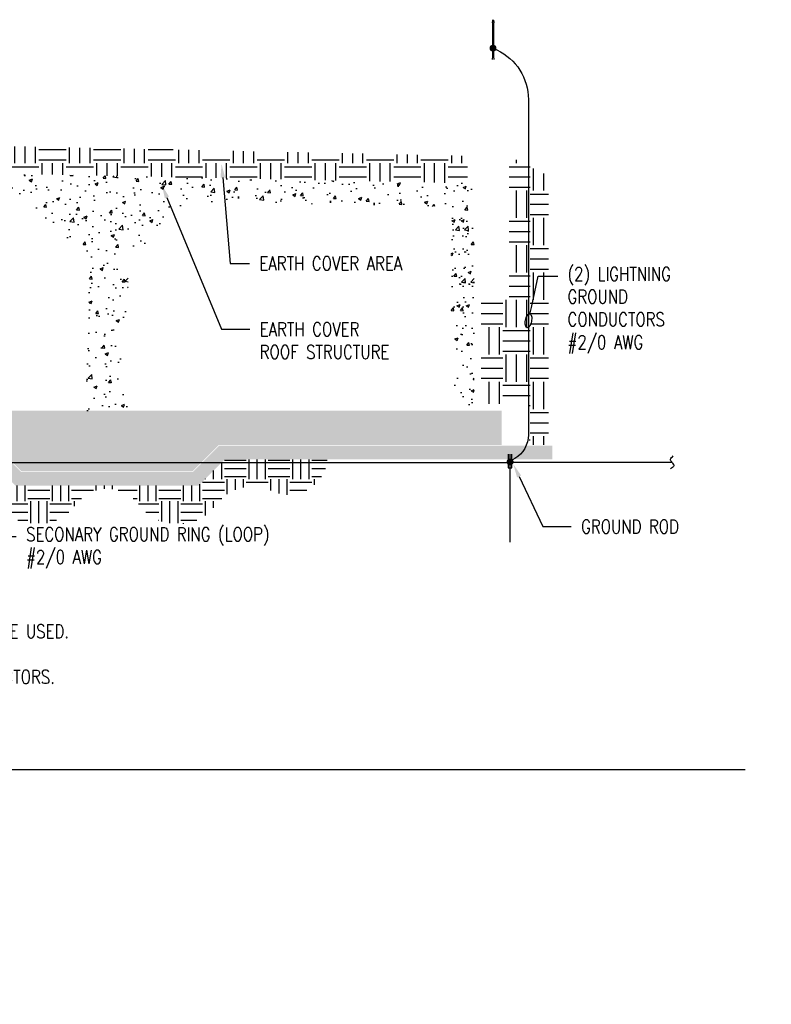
# Model space of a CAD drawing. Header units: inches. Extents: x 0 to 263, y 0 to 45.
# Tile 5 of 8: x 151 to 158, y 35 to 44. Entities that reach past the tile are written whole.
import ezdxf
from ezdxf import colors
from ezdxf.entities.mleader import LeaderData, LeaderLine
from ezdxf.enums import TextEntityAlignment as Align
from ezdxf.math import Vec2, Vec3

# ---------------------------------------------------------------- set-up
doc = ezdxf.new("R2010")
doc.units = ezdxf.units.IN
doc.header["$MEASUREMENT"] = 0
for name, color, linetype in [('A-WALL-PATT', 250, 'Continuous'), ('E-ANNO-SYMB', 2, 'Continuous'), ('E-ANNO-TEXT', 2, 'Continuous'), ('E-DETL', 2, 'Continuous'), ('E-ELEC-FIXT', 91, 'Continuous'), ('S-EXST', 250, 'Continuous')]:
    doc.layers.add(name, color=color, linetype=linetype)
doc.layers.get('0').freeze()
doc.styles.add('Annotative', font='romans.shx', dxfattribs={"width": 0.8})
doc.styles.add('Title', font='swiss.ttf', dxfattribs={"height": 0.25})
pattern_1 = [(50, (101.79918, 40.20452), (0.3012493, -0.0263559), [0.0315, -0.3465]), (355, (101.79918, 40.20452), (-0.0582756, 0.3159207), [0.0252, -0.2772]), (100.45144, (101.8243, 40.20233), (0.2429737, 0.2895648), [0.0267709, -0.2944797]), (46.1842, (101.7992, 40.28852), (0.4482414, -0.069518), [0.04725, -0.51975]), (96.6356, (101.83654, 40.28273), (0.392558, 0.4091298), [0.0401563, -0.4417198]), (351.1842, (101.7992, 40.2885), (0.392558, 0.40913), [0.0378, -0.4158]), (21, (101.84118, 40.26752), (0.250701, -0.1690999), [0.0315, -0.3465]), (326, (101.84118, 40.26752), (0.1021924, 0.304563), [0.0252, -0.2772]), (71.45144, (101.86208, 40.25343), (0.3528934, 0.1354631), [0.0267709, -0.2944797]), (37.5, (101.79918, 40.20452), (0.00510714, 0.13981542), [0, -0.27384, 0, -0.2814, 0, -0.27825]), (7.5, (101.79918, 40.20452), (0.1104892, 0.1656529), [0, -0.16044, 0, -0.26754, 0, -0.10605]), (327.5, (101.70552, 40.20452), (0.22420542, -0.00947305), [0, -0.105, 0, -0.3276, 0, -0.4347]), (317.5, (101.66352, 40.20452), (0.2449382, 0.0420441), [0, -0.1365, 0, -0.21756, 0, -0.3087])]

# ---------------------------------------------------------------- blocks, each defined once
blk = doc.blocks.new('*U5')
blk.add_line((0, 0), (12.1567, 0))
at = {"lineweight": 30}
blk.add_attdef('TITLE', text='', height=0.25, dxfattribs=at).set_placement((0.25, 0.7494), align=Align.TOP_LEFT)
at = {"style": 'Title'}
blk.add_attdef('NUMBER', text='', height=0.25, dxfattribs=at).set_placement((-0.3126, 0), align=Align.MIDDLE_CENTER)
blk.add_attdef('SCALE', (0.25, -0.1768), '', height=0.0938, dxfattribs=at)
blk = doc.blocks.new('E-DT01$0$EF - AIR TERMINAL - FB - Lightning Protection - Air Terminal-V5-Section 1')
for p, q in [((-168.39, 290), (-168.39, 268)), ((-168.39, 290), (-168.02, 290)), ((-168.02, 290), (-167.64, 290)), ((-167.64, 268), (-167.64, 290)), ((-168.52, 268), (-168.77, 266)), ((-168.52, 268), (-168.02, 268)), ((-168.02, 268), (-167.52, 268)), ((-167.27, 266), (-167.52, 268))]:
    blk.add_line(p, q)
at = {"flags": 128}
for points in [[(-168.39, 290), (-168.39, 290.21), (-168.38, 290.42), (-168.36, 290.63), (-168.33, 290.84), (-168.3, 291.04), (-168.26, 291.25), (-168.2, 291.45), (-168.14, 291.65), (-168.07, 291.85), (-168.02, 292)], [(-168.02, 292), (-167.94, 291.8), (-167.88, 291.6), (-167.82, 291.4), (-167.77, 291.2), (-167.73, 290.99), (-167.69, 290.79), (-167.67, 290.58), (-167.65, 290.37), (-167.64, 290.16), (-167.64, 290)]]:
    blk.add_lwpolyline(points, dxfattribs=at)
blk = doc.blocks.new('Loop_2')
at = {"color": 1}
blk.add_line((-0.5, 0), (-1, 0), dxfattribs=at)
blk.add_lwpolyline([(0, 0.249, 0.050817), (-0.202, 0.228, 0.064661), (-0.354, 0.176, 0.10407), (-0.47, 0.084, 0.175425), (-0.5, 0, 0.175425), (-0.47, -0.084, 0.10407), (-0.354, -0.176, 0.064661), (-0.202, -0.228, 0.050817), (0, -0.249, 0.050817), (0.202, -0.228, 0.064661), (0.354, -0.176, 0.10407), (0.47, -0.084, 0.175425), (0.5, 0, 0.175425), (0.47, 0.084, 0.10407), (0.354, 0.176, 0.064661), (0.202, 0.228, 0.050817)], format="xyb", close=True, dxfattribs=at)

msp = doc.modelspace()

# ---------------------------------------------------------------- hatches: boundary and pattern name
at = {"layer": 'A-WALL-PATT', "lineweight": -3}
h = msp.add_hatch(dxfattribs=at)
h.set_pattern_fill('AR-CONC', color=256, scale=0.042, style=0)
h.set_pattern_definition(pattern_1)
h.paths.add_polyline_path([(148.9778, 42.1993), (148.9778, 42.4198), (155.4803, 42.2861), (155.4878, 42.2785), (155.4878, 42.0063), (155.2778, 42.0063), (155.2131, 42.0711)])
h = msp.add_hatch(dxfattribs=at)
h.set_pattern_fill('AR-CONC', color=256, scale=0.042, style=0)
h.set_pattern_definition(pattern_1)
h.paths.add_polyline_path([(151.9388, 41.5905), (151.3597, 42.1504), (152.8785, 42.1191), (152.3168, 41.5905)])
h.paths.add_polyline_path([(151.9388, 41.5905), (152.3168, 41.5905), (152.3168, 40.2045), (151.9388, 40.2045)])
h = msp.add_hatch(dxfattribs=at)
h.set_pattern_fill('AR-CONC', color=256, scale=0.042, style=0)
h.set_pattern_definition([(50, (101.88318, 40.20452), (0.3012493, -0.0263559), [0.0315, -0.3465]), (355, (101.88318, 40.20452), (-0.0582756, 0.3159207), [0.0252, -0.2772]), (100.45144, (101.9083, 40.20233), (0.2429737, 0.2895648), [0.0267709, -0.2944797]), (46.1842, (101.8832, 40.28852), (0.4482414, -0.069518), [0.04725, -0.51975]), (96.6356, (101.92054, 40.28273), (0.392558, 0.4091298), [0.0401563, -0.4417198]), (351.1842, (101.8832, 40.2885), (0.392558, 0.40913), [0.0378, -0.4158]), (21, (101.92518, 40.26752), (0.250701, -0.1690999), [0.0315, -0.3465]), (326, (101.92518, 40.26752), (0.1021924, 0.304563), [0.0252, -0.2772]), (71.45144, (101.94608, 40.25343), (0.3528934, 0.1354631), [0.0267709, -0.2944797]), (37.5, (101.88318, 40.20452), (0.00510714, 0.13981542), [0, -0.27384, 0, -0.2814, 0, -0.27825]), (7.5, (101.88318, 40.20452), (0.1104892, 0.1656529), [0, -0.16044, 0, -0.26754, 0, -0.10605]), (327.5, (101.78952, 40.20452), (0.22420542, -0.00947305), [0, -0.105, 0, -0.3276, 0, -0.4347]), (317.5, (101.74752, 40.20452), (0.2449382, 0.0420441), [0, -0.1365, 0, -0.21756, 0, -0.3087])])
h.paths.add_polyline_path([(155.2778, 42.0244), (155.4878, 42.0244), (155.4878, 40.2682), (155.5515, 40.2045), (155.2778, 40.2045)])
h = msp.add_hatch(dxfattribs=at)
h.set_pattern_fill('AR-CONC', color=256, scale=0.042, style=0)
h.set_pattern_definition(pattern_1)
h.paths.add_polyline_path([(155.2778, 42.0063), (155.4878, 42.0063), (155.4878, 40.9468), (155.2778, 40.9468)])
h = msp.add_hatch(dxfattribs=at)
h.set_pattern_fill('AR-CONC', color=256, scale=0.042, style=0)
h.set_pattern_definition(pattern_1)
h.paths.add_polyline_path([(151.1002, 39.8895), (149.6078, 39.8895), (149.5448, 39.8265), (147.3398, 39.8265), (147.3398, 40.2045), (147.4921, 40.2045), (147.4921, 40.1835), (147.5708, 40.1835), (147.5708, 40.047), (147.6863, 40.047), (147.6863, 40.1835), (147.7651, 40.1835), (147.7651, 40.2045), (147.8071, 40.2045), (147.8071, 40.1835), (147.8858, 40.1835), (147.8858, 40.047), (148.0013, 40.047), (148.0013, 40.1835), (148.0801, 40.1835), (148.0801, 40.2045), (148.9778, 40.2045), (155.7398, 40.2045), (155.7398, 39.8895), (153.1477, 39.8895), (152.9075, 39.6493), (151.3403, 39.6493)])
h = msp.add_hatch(dxfattribs=at)
h.set_pattern_fill('GRAVEL', color=256, scale=0.3, style=0)
h.set_pattern_definition([(228.012788, (0.216, 0.3), (-2.4, -2.7), [0.0403608, -3.9957264]), (184.969741, (0.189, 0.27), (3.6, 0.3), [0.0692604, -6.85677743]), (132.510447, (0.12, 0.264), (3, -3.3), [0.0488364, -4.8348098]), (267.273689, (0.003, 0.189), (0.3, 6), [0.0630714, -6.2440674]), (292.833654, (0, 0.126), (-1.5, 3.6), [0.0618465, -6.12281194]), (357.273689, (0.024, 0.069), (-6, 0.3), [0.0630714, -6.2440674]), (37.6942405, (0.087, 0.066), (-3.9, -3), [0.0834087, -8.25745456]), (72.255328, (0.153, 0.117), (2.1, 6.6), [0.0787464, -7.79589645]), (121.429566, (0.177, 0.192), (-2.4, 3.9), [0.063285, -6.26522193]), (175.236358, (0.144, 0.246), (3.3, -0.3), [0.0722496, -3.5402288]), (222.397438, (0.072, 0.252), (-3.6, -3.3), [0.0934344, -9.2500125]), (138.814075, (0.3, 0.186), (-2.1, 1.8), [0.0318903, -3.15715344]), (171.469234, (0.276, 0.207), (3.9, -0.6), [0.0606711, -6.0064534]), (225, (0.216, 0.216), (-3e-17, -0.3), [0.0424263, -0.38183777]), (203.19859, (0.195, 0.252), (1.5, 0.6), [0.0228474, -2.26188453]), (291.80141, (0.174, 0.243), (-0.3, 0.9), [0.0323109, -1.58323854]), (30.963757, (0.186, 0.213), (0.9, 0.6), [0.0524787, -1.69680687]), (161.56505, (0.231, 0.24), (0.6, -0.3), [0.0379473, -0.910736]), (16.38954, (0, 0.243), (3, 0.9), [0.05316, -5.26285354]), (70.346176, (0.051, 0.258), (-1.2, -3.3), [0.0445983, -4.4152223]), (293.19859, (0.231, 0.3), (-0.6, 1.5), [0.0456945, -2.23903743]), (343.61046, (0.249, 0.258), (-3, 0.9), [0.05316, -5.26285354]), (339.443955, (0, 0.057), (-1.5, 0.6), [0.051264, -2.5119371]), (294.77514, (0.048, 0.039), (-1.5, 3.3), [0.0429534, -4.2523929]), (66.80141, (0.234, 0), (0.6, 1.5), [0.0456945, -2.23903743]), (17.354025, (0.252, 0.042), (-3.9, -1.2), [0.0502893, -4.9786271]), (69.443955, (0.087, 0), (-0.6, -1.5), [0.025632, -2.5375691]), (101.309932, (0.216, 0), (-0.3, 1.2), [0.015297, -1.51440885]), (165.963757, (0.213, 0.015), (0.9, -0.3), [0.0618465, -1.1750852]), (186.009006, (0.153, 0.03), (3, 0.3), [0.057315, -5.67417695]), (303.69007, (0.186, 0.186), (-0.3, 0.6), [0.0432666, -1.0383988]), (353.157227, (0.21, 0.15), (5.1, -0.6), [0.0755382, -7.4782688]), (60.945396, (0.285, 0.141), (-1.2, -2.1), [0.0308868, -3.05780224]), (90, (0.3, 0.168), (-0.3, 0.3), [0.018, -0.282]), (120.256437, (0.147, 0.039), (1.2, -2.1), [0.0416772, -4.126056]), (48.012788, (0.126, 0.075), (2.4, 2.7), [0.0807216, -3.9553656]), (0, (0.18, 0.135), (0.3, 0.3), [0.078, -0.222]), (325.304846, (0.258, 0.135), (3, -2.1), [0.0474342, -4.6959823]), (254.054604, (0.297, 0.108), (-0.3, -1.2), [0.0436806, -2.14035237]), (207.645975, (0.285, 0.066), (-5.7, -3), [0.0711195, -7.04084225]), (175.426079, (0.222, 0.033), (-3.9, 0.3), [0.0752397, -7.448722])])
h.paths.add_polyline_path([(149.6104, 39.8833), (151.0976, 39.8833), (151.3378, 39.6431), (152.91, 39.6431), (153.1502, 39.8833), (156.2018, 39.8833), (156.2018, 39.7573), (153.2024, 39.7573), (152.9622, 39.5171), (151.2856, 39.5171), (151.0454, 39.7573), (149.677, 39.7573), (149.614, 39.6943), (147.3398, 39.6943), (147.3398, 39.8203), (149.5474, 39.8203)])
at = {"layer": 'S-EXST', "lineweight": -3}
h = msp.add_hatch(dxfattribs=at)
h.set_pattern_fill('EARTH', color=256)
h.set_pattern_definition([(0, (0, -2), (0.25, 0.25), [0.25, -0.25]), (0, (0, -1.90625), (0.25, 0.25), [0.25, -0.25]), (0, (0, -1.8125), (0.25, 0.25), [0.25, -0.25]), (90, (0.03125, -1.78125), (-0.25, 0.25), [0.25, -0.25]), (90, (0.125, -1.78125), (-0.25, 0.25), [0.25, -0.25]), (90, (0.21875, -1.78125), (-0.25, 0.25), [0.25, -0.25])])
h.paths.add_polyline_path([(155.4248, 42.5374), (148.4738, 42.6833), (148.9778, 42.4198), (155.4248, 42.2874)])
h = msp.add_hatch(dxfattribs=at)
h.set_pattern_fill('EARTH', color=256)
h.paths.add_polyline_path([(155.809, 41.2184), (155.5508, 41.2184), (155.5508, 40.2942), (155.5776, 40.2675), (155.9918, 40.2675), (155.9918, 39.8895), (156.1676, 39.8895), (156.1676, 42.3537), (155.8162, 42.5301), (155.809, 42.5303)])
h = msp.add_hatch(dxfattribs=at)
h.set_pattern_fill('EARTH', color=256, scale=0.8)
h.paths.add_polyline_path([(151.4844, 39.163), (151.439, 39.1654), (151.3941, 39.1725), (151.3502, 39.1842), (151.3078, 39.2004), (151.2672, 39.221), (151.229, 39.2457), (151.1936, 39.2742), (151.1614, 39.3062), (151.105, 39.3754), (151.0738, 39.4061), (151.0395, 39.4334), (151.0025, 39.4568), (150.9632, 39.4762), (150.9221, 39.4913), (150.8796, 39.5019), (150.8362, 39.5079), (150.7924, 39.5092), (150.7487, 39.5059), (150.7056, 39.4979), (150.6637, 39.4854), (150.5863, 39.4531), (150.5477, 39.442), (150.5082, 39.4352), (150.4682, 39.433), (150.4268, 39.4354), (150.3859, 39.4426), (150.3462, 39.4545), (150.3081, 39.471), (150.2722, 39.4917), (150.2389, 39.5165), (150.2088, 39.545), (150.1821, 39.5768), (150.1594, 39.6115), (150.1408, 39.6486), (150.1267, 39.6876), (150.1171, 39.728), (150.1124, 39.7573), (151.0454, 39.7573), (151.2856, 39.5171), (152.9622, 39.5171), (153.2024, 39.7573), (154.1439, 39.7573), (154.1413, 39.7464), (154.1335, 39.7041), (154.1207, 39.663), (154.1031, 39.6237), (154.0808, 39.5869), (154.0542, 39.553), (154.0238, 39.5226), (153.9899, 39.4961), (153.9531, 39.4738), (153.9139, 39.4561), (153.8728, 39.4433), (153.8304, 39.4356), (153.7875, 39.433), (153.7475, 39.4352), (153.708, 39.442), (153.6694, 39.4531), (153.592, 39.4854), (153.55, 39.4979), (153.507, 39.5059), (153.4633, 39.5092), (153.4195, 39.5079), (153.375, 39.5016), (153.3336, 39.4913), (153.2925, 39.4762), (153.2532, 39.4568), (153.2162, 39.4334), (153.1819, 39.4061), (153.1507, 39.3754), (153.0943, 39.3062), (153.0621, 39.2742), (153.0267, 39.2457), (152.9885, 39.221), (152.9479, 39.2004), (152.9055, 39.1842), (152.8616, 39.1725), (152.8167, 39.1654), (152.7713, 39.163), (152.7259, 39.1654), (152.681, 39.1725), (152.6371, 39.1842), (152.5946, 39.2004), (152.5541, 39.221), (152.5159, 39.2457), (152.4805, 39.2742), (152.4482, 39.3062), (152.4195, 39.3415), (152.3925, 39.3741), (152.3619, 39.4034), (152.328, 39.4289), (152.2914, 39.4503), (152.2525, 39.4672), (152.2119, 39.4795), (152.1702, 39.4869), (152.1278, 39.4894), (152.0855, 39.4869), (152.0438, 39.4795), (152.0032, 39.4672), (151.9643, 39.4503), (151.9277, 39.4289), (151.8938, 39.4034), (151.8632, 39.3741), (151.8362, 39.3415), (151.8075, 39.3062), (151.7752, 39.2742), (151.7398, 39.2457), (151.7016, 39.221), (151.6611, 39.2004), (151.6186, 39.1842), (151.5747, 39.1725), (151.5298, 39.1654), (151.4863, 39.1631)])

# ---------------------------------------------------------------- linework, layer by layer
at = {"layer": 'E-DETL', "lineweight": -3}
for p, q in [((155.7981, 39.8047, 0.0025), (155.7981, 39.6797, 0.0025)), ((155.8154, 39.8047, 0.0025), (155.8154, 38.9994)), ((155.832, 39.6797, 0.0025), (155.832, 39.8047, 0.0025)), ((150.4163, 39.7296), (155.8061, 39.7296, 0.0022)), ((155.7981, 39.6797, 0.0025), (155.832, 39.6797, 0.0025)), ((157.2997, 39.7296), (155.8235, 39.7296, 0.0041))]:
    msp.add_line(p, q, dxfattribs=at)
at = {"layer": 'E-DETL', "lineweight": -3, "const_width": 0.032}
for points, elevation in [([(155.6758, 43.5232, 1), (155.6438, 43.5232)], 0.0114), ([(155.6758, 43.5232, -1), (155.6438, 43.5232)], 0.0114), ([(155.8324, 39.7344, 1), (155.8004, 39.7344)], 0.0057)]:
    msp.add_lwpolyline(points, format="xyb", dxfattribs=dict(at, elevation=elevation))
at = {"layer": 'E-DETL', "lineweight": -3}
for radius in [0.00598, 0.00498, 0.00415, 0.00346, 0.00288, 0.0024, 0.002, 0.00167]:
    msp.add_circle((155.8148, 39.7296, 0.0057), radius, dxfattribs=at)
for points, knots in [([(157.2997, 39.7296), (157.2945, 39.7393), (157.2831, 39.7496), (157.2841, 39.7586), (157.2853, 39.7697), (157.302, 39.7792), (157.3109, 39.7894)], [0, 0, 0, 0, 0.446288, 0.446288, 0.446288, 1, 1, 1, 1]), ([(157.2997, 39.7296), (157.305, 39.7195), (157.3171, 39.7083), (157.3157, 39.6993), (157.3138, 39.6882), (157.2951, 39.6798), (157.2849, 39.6701)], [0, 0, 0, 0, 0.446153, 0.446153, 0.446153, 1, 1, 1, 1])]:
    msp.add_open_spline(points, degree=3, knots=knots, dxfattribs=at)

# ---------------------------------------------------------------- block references
at = {"layer": 'E-ANNO-SYMB', "lineweight": -3}
msp.add_blockref('*U5', (145.8117, 36.9185), dxfattribs=at)
at = {"layer": 'E-ELEC-FIXT', "lineweight": -3, "xscale": 0.014, "yscale": 0.014, "zscale": 0.014}
msp.add_blockref('E-DT01$0$EF - AIR TERMINAL - FB - Lightning Protection - Air Terminal-V5-Section 1', (158.0137, 39.6961, 0.0114), dxfattribs=at)

# ---------------------------------------------------------------- texts
at = {"layer": 'E-ANNO-TEXT', "lineweight": -3, "insert": (146.3347, 38.4542), "char_height": 0.125, "width": 6.198063, "attachment_point": 1, "style": 'Annotative'}
msp.add_mtext('{\\LNOTES:\\P\\pxi-3,l3,t3;}1.^IFOR MISCELLANEOUS STEEL SHAPES, BOLTED CONNECTOR MAY BE USED.\\P\\pi0,l0,tz;\\P\\pi-3,l3,t3;2.^ICRIMPED CONNECTORS MAY ALSO BE ANOTHER ALTERNATE CONNECTORS.', dxfattribs=at)

# ---------------------------------------------------------------- leaders
at = {"layer": 'E-ANNO-TEXT', "lineweight": -3}
ml = msp.add_multileader_mtext('Standard', dxfattribs=at)
ml.set_content('EARTH COVER AREA', color=256, style='Annotative')
ml.set_leader_properties(color=1, linetype='ByLayer', lineweight=-1)
ml.build(insert=Vec2(0, 0))
ml.multileader.update_dxf_attribs({"text_left_attachment_type": 3, "text_right_attachment_type": 3, "dogleg_length": 0.1782, "arrow_head_size": 0.125})
ctx = ml.context
ctx.base_point, ctx.char_height, ctx.arrow_head_size, ctx.landing_gap_size, ctx.plane_origin = Vec3(153.4307, 41.5518, 0.0057), 0.125, 0.125, 0.09, Vec3(153.4865, 41.5522, 0.0057)
ctx.left_attachment, ctx.right_attachment = 3, 3
notes = []
notes.append((ctx, [(0, (1, 1, 0), (153.2525, 41.5518, 0.0057), (1, 0), 0.1782, [(0, [(153.1736, 42.4638, 0.0057)], 0, [])])]))
ctx.mtext.insert, ctx.mtext.flow_direction = Vec3(153.5207, 41.6143, 0.0057), 5
ml = msp.add_multileader_mtext('Standard', dxfattribs=at)
ml.set_content('EARTH COVER \\PROOF STRUCTURE', color=256, style='Annotative')
ml.set_leader_properties(color=1, linetype='ByLayer', lineweight=-1)
ml.build(insert=Vec2(0, 0))
ml.multileader.update_dxf_attribs({"text_right_attachment_type": 3, "dogleg_length": 0.1782, "arrow_head_size": 0.125})
ctx = ml.context
ctx.base_point, ctx.char_height, ctx.arrow_head_size, ctx.landing_gap_size, ctx.plane_origin = Vec3(153.4332, 40.95, 0.0057), 0.125, 0.125, 0.09, Vec3(153.4317, 41.3436, 0.0057)
ctx.right_attachment = 3
notes.append((ctx, [(0, (1, 1, 0), (153.1736, 40.95, 0.0057), (1, 0), 0.2596, [(0, [(152.6256, 42.2718, 0.0057)], 0, [])])]))
ctx.mtext.insert, ctx.mtext.flow_direction = Vec3(153.5232, 41.0125, 0.0057), 5
ml = msp.add_multileader_mtext('Standard', dxfattribs=at)
ml.set_content('\\A1;SECONARY GROUND RING (LOOP) \\P#2/0 AWG', color=256, style='Annotative')
ml.set_leader_properties(color=1, linetype='ByLayer', lineweight=-1)
ml.build(insert=Vec2(0, 0))
ml.multileader.update_dxf_attribs({"text_right_attachment_type": 3, "dogleg_length": 0.1782, "arrow_head_size": 0.125})
ctx = ml.context
ctx.base_point, ctx.char_height, ctx.arrow_head_size, ctx.landing_gap_size, ctx.plane_origin = Vec3(151.2936, 39.0518, 0.0057), 0.125, 0.125, 0.09, Vec3(151.6884, 39.1429, 0.0057)
ctx.right_attachment = 3
notes.append((ctx, [(0, (1, 1, 0), (151.1154, 39.0518, 0.0057), (1, 0), 0.1782, [(0, [(150.417, 39.7296, 0.0057)], 0, [])])]))
ctx.mtext.insert, ctx.mtext.flow_direction = Vec3(151.3836, 39.1351, 0.0057), 5
ml = msp.add_multileader_mtext('Standard', dxfattribs=at)
ml.set_content('GROUND ROD', color=256, style='Annotative')
ml.set_leader_properties(color=1, linetype='ByLayer', lineweight=-1)
ml.build(insert=Vec2(0, 0))
ml.multileader.update_dxf_attribs({"text_left_attachment_type": 3, "text_right_attachment_type": 3, "dogleg_length": 0.2596, "arrow_head_size": 0.125})
ctx = ml.context
ctx.base_point, ctx.char_height, ctx.arrow_head_size, ctx.landing_gap_size, ctx.plane_origin = Vec3(156.3765, 39.1429, 0.0057), 0.125, 0.125, 0.09, Vec3(156.7883, 39.1429, 0.0057)
ctx.left_attachment, ctx.right_attachment = 3, 3
notes.append((ctx, [(0, (1, 1, 0), (156.1169, 39.1429, 0.0057), (1, 0), 0.2596, [(0, [(155.8452, 39.7142, 0.0057)], 0, [])])]))
ctx.mtext.insert, ctx.mtext.flow_direction = Vec3(156.4665, 39.2054, 0.0057), 5
for ctx, leaders in notes:
    for number, flags, end, landing, length, lines in leaders:
        leader = LeaderData()
        leader.index, (leader.has_last_leader_line, leader.has_dogleg_vector, leader.attachment_direction) = number, flags
        leader.last_leader_point, leader.dogleg_vector, leader.dogleg_length = Vec3(end), Vec3(landing), length
        for number, points, colour, breaks in lines:
            line = LeaderLine()
            line.index, line.vertices, line.color, line.breaks = number, Vec3.list(points), colors.encode_raw_color(colour), breaks
            leader.lines.append(line)
        ctx.leaders.append(leader)

# ---------------------------------------------------------------- next in the draw order: leaders
ml = msp.add_multileader_mtext('Standard', dxfattribs=at)
ml.set_content('(2) LIGHTNING \\PGROUND\\PCONDUCTORS\\P#2/0 AWG ', color=256, style='Annotative')
ml.set_leader_properties(color=1, linetype='ByLayer', lineweight=-1)
ml.set_arrow_properties(name='Loop_2')
ml.build(insert=Vec2(0, 0))
ml.multileader.update_dxf_attribs({"text_right_attachment_type": 3, "dogleg_length": 0.1782, "arrow_head_size": 0.125})
ctx = ml.context
ctx.base_point, ctx.char_height, ctx.arrow_head_size, ctx.landing_gap_size, ctx.plane_origin = Vec3(156.2527, 41.4353, 0.0057), 0.125, 0.125, 0.09, Vec3(156.3007, 41.2015, 0.0057)
ctx.right_attachment = 3
notes = []
notes.append((ctx, [(0, (1, 1, 0), (156.0745, 41.4353, 0.0057), (1, 0), 0.1782, [(0, [(155.9843, 41.0273, 0.0057)], 0, [])])]))
ctx.mtext.insert, ctx.mtext.flow_direction = Vec3(156.3427, 41.5186, 0.0057), 5
ctx.mtext.has_bg_fill, ctx.mtext.bg_color, ctx.mtext.bg_scale_factor, ctx.mtext.bg_transparency, ctx.mtext.use_window_bg_color = 1, -1073741824, 1.2, 0, 1
for ctx, leaders in notes:
    for number, flags, end, landing, length, lines in leaders:
        leader = LeaderData()
        leader.index, (leader.has_last_leader_line, leader.has_dogleg_vector, leader.attachment_direction) = number, flags
        leader.last_leader_point, leader.dogleg_vector, leader.dogleg_length = Vec3(end), Vec3(landing), length
        for number, points, colour, breaks in lines:
            line = LeaderLine()
            line.index, line.vertices, line.color, line.breaks = number, Vec3.list(points), colors.encode_raw_color(colour), breaks
            leader.lines.append(line)
        ctx.leaders.append(leader)

# ---------------------------------------------------------------- next in the draw order: linework, layer by layer
at = {"layer": 'E-DETL', "lineweight": -3, "elevation": 0.0114}
msp.add_lwpolyline([(155.6598, 43.5232), (155.6951, 43.5068, -0.291786), (155.9843, 43.0534), (155.9843, 39.9832, -0.269019), (155.8584, 39.7662), (155.7944, 39.7296)], format="xyb", dxfattribs=at)

# ---------------------------------------------------------------- next in the draw order: leaders
at = {"layer": 'E-ANNO-TEXT', "lineweight": -3}
ml = msp.add_multileader_mtext('Standard', dxfattribs=at)
ml.set_content('ROUTE CONDUIT UP ON SURFACE TO AVOID HEADWALL ABOVE BLAST DOOR AND PENETRATE INTO MAGAZINE TO PANELBOARD', color=256, style='Annotative')
ml.set_leader_properties(color=1, linetype='ByLayer', lineweight=-1)
ml.build(insert=Vec2(0, 0))
ml.multileader.update_dxf_attribs({"text_right_attachment_type": 3, "dogleg_length": 0.34, "arrow_head_size": 0.125})
ctx = ml.context
ctx.base_point, ctx.char_height, ctx.arrow_head_size, ctx.landing_gap_size, ctx.plane_origin = Vec3(166.4804, 42.1483), 0.125, 0.125, 0.0312, Vec3(166.4846, 42.0893)
ctx.right_attachment = 3
notes = []
notes.append((ctx, [(0, (0, 0, 0), (0, 0), (1, 0), 1, [])]))
ctx.mtext.insert, ctx.mtext.width, ctx.mtext.flow_direction = Vec3(166.5116, 42.2108), 1.565668, 5
ctx.mtext.has_bg_fill, ctx.mtext.bg_color, ctx.mtext.bg_scale_factor, ctx.mtext.bg_transparency, ctx.mtext.use_window_bg_color = 1, -1073741824, 1.1, 0, 1
for ctx, leaders in notes:
    for number, flags, end, landing, length, lines in leaders:
        leader = LeaderData()
        leader.index, (leader.has_last_leader_line, leader.has_dogleg_vector, leader.attachment_direction) = number, flags
        leader.last_leader_point, leader.dogleg_vector, leader.dogleg_length = Vec3(end), Vec3(landing), length
        for number, points, colour, breaks in lines:
            line = LeaderLine()
            line.index, line.vertices, line.color, line.breaks = number, Vec3.list(points), colors.encode_raw_color(colour), breaks
            leader.lines.append(line)
        ctx.leaders.append(leader)

# ---------------------------------------------------------------- next in the draw order: linework, layer by layer
at = {"layer": 'E-DETL', "lineweight": -3, "const_width": 0.032, "elevation": 0.0057}
msp.add_lwpolyline([(155.8324, 39.7344, -1), (155.8004, 39.7344)], format="xyb", dxfattribs=at)

doc.saveas('drawing.dxf')
